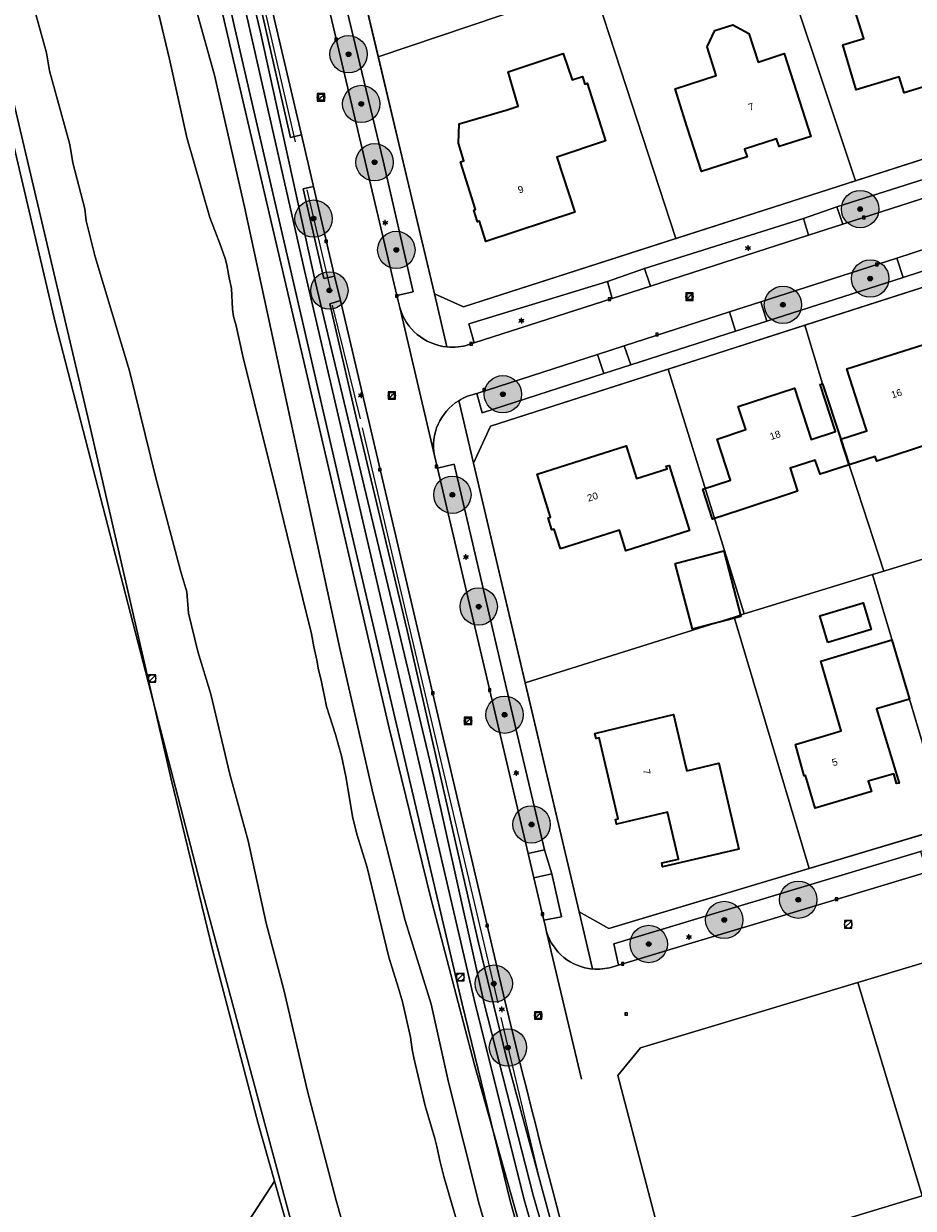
# Model space of a CAD drawing. Header units: metres. Extents: x 163628 to 167676, y 402708 to 405373.
# Tile 108 of 256: x 165198 to 165294, y 403591 to 403718. Entities that reach past the tile are written whole.
import ezdxf
from ezdxf.enums import TextEntityAlignment as Align

# ---------------------------------------------------------------- set-up
doc = ezdxf.new("R2010")
doc.units = ezdxf.units.M
doc.layers.get('0').update_dxf_attribs({"lineweight": 25})
for name, color, linetype, lineweight in [('X-CA190022.004-UO-BGT_Ondergrond$0$GE_006_Watergrens_Grens_GEM', 253, 'Continuous', 9), ('X-CA190022.004-UO-BGT_Ondergrond$0$GE_203_VGOHaag_Lijn_GEM', 253, 'X-CA190022.004-UO-BGT_Ondergrond$0$Heg', 9), ('X-CA190022.004-UO-BGT_Ondergrond$0$GE_244_Taludlijn_Lijn_GEM', 253, 'Continuous', 9), ('X-CA190022.004-UO-BGT_Ondergrond$0$GE_314_WGDRijbaanLokaleweg_Vlak_GEM', 253, 'Continuous', 9), ('X-CA190022.004-UO-BGT_Ondergrond$0$GE_317_WGDVoetpad_Vlak_GEM', 253, 'Continuous', 9), ('X-CA190022.004-UO-BGT_Ondergrond$0$GE_322_WGDInrit_Vlak_GEM', 253, 'Continuous', 9), ('X-CA190022.004-UO-BGT_Ondergrond$0$GE_366_OWGBerm_groenvoorziening_Vlak_GEM', 253, 'Continuous', 9), ('X-CA190022.004-UO-BGT_Ondergrond$0$GE_367_OWGBerm_groenvoorziening_grasenk_GEM', 253, 'Continuous', 9), ('X-CA190022.004-UO-BGT_Ondergrond$0$GE_401_OTDErf_Vlak_GEM', 253, 'Continuous', 9), ('X-CA190022.004-UO-BGT_Ondergrond$0$GE_4502_GBKN_Huisnummer_Lijn_GEM', 7, 'Continuous', 9), ('X-CA190022.004-UO-BGT_Ondergrond$0$GE_471_BTDBouwland_Vlak_GEM', 253, 'Continuous', 9), ('X-CA190022.004-UO-BGT_Ondergrond$0$GE_477_BTDGroenvoorziening_Vlak_GEM', 253, 'Continuous', 9), ('X-CA190022.004-UO-BGT_Ondergrond$0$GE_491_VGOHaag_Inrichtend_Vlak_GEM', 253, 'Continuous', 9), ('X-CA190022.004-UO-BGT_Ondergrond$0$GE_504_WTDWaterloop_sloot_Vlak_GEM', 253, 'Continuous', 9), ('X-CA190022.004-UO-BGT_Ondergrond$0$GE_541_OWTOever_slootkant_Vlak_GEM', 253, 'Continuous', 9), ('X-CA190022.004-UO-BGT_Ondergrond$0$GE_601_PNDgrondvlakpand_Vlak_MV_GEM', 34, 'Continuous', 35), ('X-CA190022.004-UO-BGT_Ondergrond$0$GE_861_PALLichtmast_Punt_GEM', 253, 'Continuous', 9), ('X-CA190022.004-UO-BGT_Ondergrond$0$GE_885_PutInspectieofRioolput_Punt_GEM', 253, 'Continuous', 9), ('X-CA190022.004-UO-BGT_Ondergrond$0$GE_886_PutKolk_Punt_GEM', 253, 'Continuous', 9), ('X-CA190022.004-UO-BGT_Ondergrond$0$N-WE-RI-PUT_INSPECTIE-S', 253, 'Continuous', 9), ('X-CA190022.004-UO-DWM_Beplanting$0$B-WE-GR-BOOM-S AFKOMSTIG UIT BGT', 252, 'Continuous', 0), ('X-CA190022.004-UO-KAD_Percelen$0$B-WE-KG-GRENS_PERCEEL-GV', 150, 'Continuous', 9), ('X-CA190022.004-UO-WHM_Riolering gemeente_NLCS$0$B-WE-RI-PUT-S', 214, 'Continuous', 15)]:
    doc.layers.add(name, color=color, linetype=linetype, lineweight=lineweight)
doc.layers.add('X-CA190022.004-UO-DWM_Beplanting$0$B-WE-GR-BOOM-S AFKOMSTIG UIT BOMENBESTAND GEMEENTE', color=252, linetype='Continuous')
doc.layers.add('X-CA190022.004-UO-DWM_Beplanting$0$N-GV-GR-GRAS-A-200', color=7, linetype='Continuous')
doc.styles.add('X-CA190022.004-UO-BGT_Ondergrond$0$BGT_NAR', font='arial.ttf', dxfattribs={"height": 1})
doc.styles.add('X-CA190022.004-UO-BGT_Ondergrond$0$NLCS-ISO', font='NLCS-ISO.ttf')
doc.linetypes.add('X-CA190022.004-UO-BGT_Ondergrond$0$Heg', pattern='A,5,-1.5,[2,dgnlstyle-meierijstad.shx,S=0.007937,R=45,X=0,Y=0],-1.5', length=8)

# ---------------------------------------------------------------- blocks, each defined once
blk = doc.blocks.new('X-CA190022.004-UO-BGT_Ondergrond$0$SRI-KOLK-SO')
at = {"color": 0, "linetype": 'ByBlock', "lineweight": 18}
blk.add_lwpolyline([(-1.125, -1.125), (1.125, -1.125), (1.125, 1.125), (-1.125, 1.125)], close=True, dxfattribs=at)
at = {"color": 0, "linetype": 'ByBlock', "lineweight": 18, "style": 'X-CA190022.004-UO-BGT_Ondergrond$0$NLCS-ISO'}
blk.add_text('k', height=1.5, dxfattribs=at).set_placement((0, 0), align=Align.MIDDLE_CENTER)
blk = doc.blocks.new('X-CA190022.004-UO-BGT_Ondergrond$0$IMGEOKolk')
at = {"xscale": 5, "yscale": 5, "zscale": 5}
blk.add_blockref('X-CA190022.004-UO-BGT_Ondergrond$0$SRI-KOLK-SO', (0, 0), dxfattribs=at)
blk = doc.blocks.new('X-CA190022.004-UO-BGT_Ondergrond$0$SRI-PUT_INSPECTIEPUT_RIOOLPUT-SO')
at = {"color": 0, "linetype": 'ByBlock', "lineweight": 18}
blk.add_lwpolyline([(-1.12, -1.12), (1.12, -1.12), (1.12, 1.12), (-1.12, 1.12)], close=True, dxfattribs=at)
at = {"color": 0, "linetype": 'ByBlock', "lineweight": 18, "style": 'X-CA190022.004-UO-BGT_Ondergrond$0$NLCS-ISO'}
blk.add_text('r', height=1.5, dxfattribs=at).set_placement((0, 0.28), align=Align.MIDDLE_CENTER)
blk = doc.blocks.new('X-CA190022.004-UO-BGT_Ondergrond$0$IMGEOInspectierioolput')
at = {"layer": 'X-CA190022.004-UO-BGT_Ondergrond$0$N-WE-RI-PUT_INSPECTIE-S', "xscale": 10, "yscale": 10, "zscale": 10}
blk.add_blockref('X-CA190022.004-UO-BGT_Ondergrond$0$SRI-PUT_INSPECTIEPUT_RIOOLPUT-SO', (0, 0), dxfattribs=at)
blk = doc.blocks.new('X-CA190022.004-UO-BGT_Ondergrond$0$N-SIE-WEG_LICHTMAST-SO')
h = blk.add_hatch(color=256)
h.paths.add_polyline_path([(1.2, 0.5, 0.658505), (-1.2, 0.5)])
h.paths.add_polyline_path([(-1.2, -0.5, 0.658505), (1.2, -0.5)])
at = {"flags": 128}
for points in [[(-2.2, 1.3), (-1.1, 0.6)], [(-1.2, 0.5), (1.2, 0.5)], [(0, 1.3), (0, 2.5)], [(1.1, 0.6), (2.2, 1.3)], [(-2.2, -1.3), (-1.1, -0.6)], [(-1.2, -0.5), (1.2, -0.5)], [(0, -1.3), (0, -2.5)], [(2.2, -1.3), (1.1, -0.6)]]:
    blk.add_lwpolyline(points, dxfattribs=at)
at = {"ltscale": 0.5}
blk.add_circle((0, 0), 1.27, dxfattribs=at)
at = {"style": 'X-CA190022.004-UO-BGT_Ondergrond$0$NLCS-ISO'}
blk.add_attdef('TYPE', text='', height=1.8, dxfattribs=at).set_placement((0, 2.5), align=Align.BOTTOM_CENTER)
blk = doc.blocks.new('X-CA190022.004-UO-BGT_Ondergrond$0$IMGEOLichtmastpaal')
at = {"xscale": 5, "yscale": 5, "zscale": 5}
blk.add_blockref('X-CA190022.004-UO-BGT_Ondergrond$0$N-SIE-WEG_LICHTMAST-SO', (0, 6.4), dxfattribs=at)
blk = doc.blocks.new('X-CA190022.004-UO-WHM_Riolering gemeente_NLCS$0$B-SRI-PUT_BETON-SO')
blk.add_line((-1.41, -1.41), (1.41, 1.41))
at = {"lineweight": -3, "flags": 128}
blk.add_lwpolyline([(2, -2), (2, 2), (-2, 2), (-2, -2)], close=True, dxfattribs=at)
at = {"lineweight": -3}
blk.add_circle((0, 0), 2, dxfattribs=at)
blk = doc.blocks.new('X-CA190022.004-UO-DWM_Beplanting$0$SGR-BOOM_01-SO')
at = {"linetype": 'ByBlock', "lineweight": 18}
h = blk.add_hatch(color=0, dxfattribs=at)
h.dxf.hatch_style = 1
edge = h.paths.add_edge_path()
edge.add_arc((0, 0), 0.25, 0, 360)
at = {"color": 0, "linetype": 'ByBlock', "lineweight": 18}
for radius in [2, 0.25]:
    blk.add_circle((0, 0), radius, dxfattribs=at)
blk = doc.blocks.new('X-CA190022.004-UO-DWM_Beplanting$0$IMGEOBoom')
at = {"transparency": 33554457}
h = blk.add_hatch(color=256, dxfattribs=at)
h.dxf.hatch_style = 1
edge = h.paths.add_edge_path()
edge.add_arc((0, 0), 100, 0, 360)
edge = h.paths.add_edge_path(flags=17)
edge.add_arc((0, 0), 12.5, 0, 360)
h = blk.add_hatch()
h.set_pattern_fill('ANGLE', color=256)
h.set_pattern_definition([(0, (0, 0), (0, 6.985), [5.08, -1.905]), (90, (0, 0), (-6.985, 4e-16), [5.08, -1.905])])
edge = h.paths.add_edge_path(flags=17)
edge.add_arc((0, 0), 12.5, 0, 360)
at = {"layer": 'X-CA190022.004-UO-DWM_Beplanting$0$N-GV-GR-GRAS-A-200'}
h = blk.add_hatch(color=256, dxfattribs=at)
h.dxf.hatch_style = 1
edge = h.paths.add_edge_path(flags=17)
edge.add_arc((0, 0), 12.5, 0, 360)
at = {"xscale": 50, "yscale": 50, "zscale": 50}
blk.add_blockref('X-CA190022.004-UO-DWM_Beplanting$0$SGR-BOOM_01-SO', (0, 0), dxfattribs=at)

msp = doc.modelspace()

# ---------------------------------------------------------------- linework, layer by layer
at = {"layer": 'X-CA190022.004-UO-BGT_Ondergrond$0$GE_006_Watergrens_Grens_GEM'}
for p, q in [((165218.663, 403712.63), (165215.335, 403724.555)), ((165211.914, 403722.435), (165213.859, 403714.343)), ((165213.859, 403714.343), (165211.914, 403722.435)), ((165198.784, 403721.856), (165200.694, 403714.995)), ((165200.694, 403714.995), (165200.987, 403713.067)), ((165213.859, 403714.343), (165215.714, 403705.925)), ((165215.714, 403705.925), (165213.859, 403714.343)), ((165200.987, 403713.067), (165203.173, 403705.177)), ((165221.876, 403698.499), (165218.663, 403712.63)), ((165215.714, 403705.925), (165218.158, 403697.373)), ((165218.158, 403697.373), (165215.714, 403705.925)), ((165203.173, 403705.177), (165203.49, 403703.233)), ((165203.49, 403703.233), (165204.798, 403698.291)), ((165204.798, 403698.291), (165204.916, 403697.023)), ((165232.096, 403651.201), (165221.876, 403698.499)), ((165204.916, 403697.023), (165205.874, 403693.157)), ((165218.158, 403697.373), (165219.243, 403694.58)), ((165219.243, 403694.58), (165218.158, 403697.373)), ((165219.243, 403694.58), (165219.801, 403692.983)), ((165219.801, 403692.983), (165219.243, 403694.58)), ((165205.874, 403693.157), (165209.558, 403680.945)), ((165219.801, 403692.983), (165220, 403692.307)), ((165220, 403692.307), (165219.801, 403692.983)), ((165220, 403692.307), (165220.241, 403690.902)), ((165220.241, 403690.902), (165220, 403692.307)), ((165220.241, 403690.902), (165220.49, 403689.773)), ((165220.49, 403689.773), (165220.241, 403690.902)), ((165220.49, 403689.773), (165220.588, 403687.544)), ((165220.588, 403687.544), (165220.49, 403689.773)), ((165220.588, 403687.544), (165220.704, 403686.763)), ((165220.704, 403686.763), (165220.588, 403687.544)), ((165220.704, 403686.763), (165220.985, 403685.778)), ((165220.985, 403685.778), (165220.704, 403686.763)), ((165220.985, 403685.778), (165221.693, 403682.512)), ((165221.693, 403682.512), (165220.985, 403685.778)), ((165221.693, 403682.512), (165224.158, 403672.578)), ((165224.158, 403672.578), (165221.693, 403682.512)), ((165209.558, 403680.945), (165212.372, 403669.478)), ((165224.158, 403672.578), (165224.998, 403669.33)), ((165224.998, 403669.33), (165224.158, 403672.578)), ((165212.372, 403669.478), (165215.062, 403659.424)), ((165224.998, 403669.33), (165227.188, 403660.292)), ((165227.188, 403660.292), (165224.998, 403669.33)), ((165227.188, 403660.292), (165229.062, 403652.769)), ((165229.062, 403652.769), (165227.188, 403660.292)), ((165215.062, 403659.424), (165215.704, 403657.261)), ((165215.704, 403657.261), (165215.873, 403654.987)), ((165215.873, 403654.987), (165216.869, 403650.882)), ((165229.062, 403652.769), (165229.298, 403651.376)), ((165229.298, 403651.376), (165229.062, 403652.769)), ((165229.298, 403651.376), (165229.646, 403649.94)), ((165229.646, 403649.94), (165229.298, 403651.376)), ((165216.869, 403650.882), (165218.289, 403646.318)), ((165235.674, 403635.607), (165232.096, 403651.201)), ((165229.646, 403649.94), (165229.82, 403648.919)), ((165229.82, 403648.919), (165229.646, 403649.94)), ((165229.82, 403648.919), (165230.099, 403647.814)), ((165230.099, 403647.814), (165229.82, 403648.919)), ((165230.099, 403647.814), (165230.667, 403644.979)), ((165230.667, 403644.979), (165230.099, 403647.814)), ((165218.289, 403646.318), (165220.306, 403637.732)), ((165230.667, 403644.979), (165231.636, 403641.996)), ((165231.636, 403641.996), (165230.667, 403644.979)), ((165231.636, 403641.996), (165232.284, 403639.694)), ((165232.284, 403639.694), (165231.636, 403641.996)), ((165232.284, 403639.694), (165232.737, 403637.507)), ((165232.737, 403637.507), (165232.284, 403639.694)), ((165220.306, 403637.732), (165222.285, 403630.596)), ((165232.737, 403637.507), (165233.499, 403633.043)), ((165233.499, 403633.043), (165232.737, 403637.507)), ((165239.084, 403622.059), (165235.674, 403635.607)), ((165233.499, 403633.043), (165233.95, 403631.227)), ((165233.95, 403631.227), (165233.499, 403633.043)), ((165233.95, 403631.227), (165235.033, 403627.767)), ((165235.033, 403627.767), (165233.95, 403631.227)), ((165222.285, 403630.596), (165224.22, 403621.774)), ((165235.033, 403627.767), (165237.328, 403618.155)), ((165237.328, 403618.155), (165235.033, 403627.767)), ((165224.22, 403621.774), (165226.082, 403614.63)), ((165241.891, 403613.105), (165239.084, 403622.059)), ((165237.328, 403618.155), (165238.355, 403614.928)), ((165238.355, 403614.928), (165237.328, 403618.155)), ((165226.082, 403614.63), (165228.614, 403603.779)), ((165238.355, 403614.928), (165238.804, 403613.361)), ((165238.804, 403613.361), (165238.355, 403614.928)), ((165238.804, 403613.361), (165239.655, 403609.584)), ((165239.655, 403609.584), (165238.804, 403613.361)), ((165243.746, 403604.745), (165241.891, 403613.105)), ((165239.655, 403609.584), (165239.851, 403608.252)), ((165239.851, 403608.252), (165239.655, 403609.584)), ((165239.851, 403608.252), (165240.015, 403607.38)), ((165240.015, 403607.38), (165239.851, 403608.252)), ((165240.015, 403607.38), (165241.236, 403602.224)), ((165241.236, 403602.224), (165240.015, 403607.38)), ((165247.013, 403591.68), (165243.746, 403604.745)), ((165228.614, 403603.779), (165231.71, 403592.092))]:
    msp.add_line(p, q, dxfattribs=at)
at = {"layer": 'X-CA190022.004-UO-BGT_Ondergrond$0$GE_203_VGOHaag_Lijn_GEM'}
for p, q in [((165227.359, 403705.492), (165221.752, 403729.759)), ((165240.728, 403695.474), (165236.109, 403714.964)), ((165231.041, 403689.888), (165228.602, 403700.324)), ((165234.3, 403675.798), (165231.297, 403687.992)), ((165249.039, 403613.249), (165234.524, 403674.841)), ((165253.621, 403593.819), (165249.375, 403611.694))]:
    msp.add_line(p, q, dxfattribs=at)
at = {"layer": 'X-CA190022.004-UO-BGT_Ondergrond$0$GE_244_Taludlijn_Lijn_GEM'}
for p, q in [((165223.571, 403717.346), (165219.13, 403735.879)), ((165229.459, 403690.541), (165223.571, 403717.346)), ((165242.109, 403637.519), (165229.459, 403690.541)), ((165247.561, 403613.2), (165242.109, 403637.519)), ((165252.811, 403592.671), (165247.561, 403613.2))]:
    msp.add_line(p, q, dxfattribs=at)
at = {"layer": 'X-CA190022.004-UO-BGT_Ondergrond$0$GE_314_WGDRijbaanLokaleweg_Vlak_GEM', "flags": 128}
for points in [[(165249.78, 403613.5), (165232.154, 403688.478), (165231.537, 403691.102), (165229.278, 403700.708), (165227.986, 403706.207), (165222.403, 403729.956), (165221.837, 403732.364), (165221.043, 403735.738), (165220.944, 403736.16), (165226.746, 403737.531), (165238.209, 403689.016), (165238.51, 403687.74), (165242.22, 403671.88), (165242.541, 403670.519), (165252.257, 403629.266), (165252.878, 403626.63), (165253.942, 403622.111), (165254.07, 403621.569), (165254.234, 403620.874), (165257.97, 403605.065)], [(165245.91, 403683.754), (165246.475, 403683.936), (165261.276, 403688.704), (165265.364, 403690.021), (165282.29, 403695.473), (165285.979, 403696.661), (165302.605, 403702.017), (165307.263, 403703.517), (165332.596, 403711.678), (165334.735, 403712.367)], [(165306.312, 403697.718), (165295.255, 403694.157), (165291.739, 403693.025), (165277.166, 403688.331), (165273.841, 403687.261), (165262.532, 403683.618), (165259.68, 403682.7), (165246.748, 403678.535), (165246.357, 403678.409), (165245.776, 403678.222)], [(165242.22, 403671.88), (165238.51, 403687.74)], [(165261.22, 403617.08), (165261.95, 403617.3), (165269.125, 403619.461), (165272.209, 403620.39), (165278.164, 403622.183), (165281.457, 403623.175), (165294.977, 403627.247), (165298.565, 403628.328), (165310.3, 403631.862), (165313.862, 403632.935), (165325.588, 403636.467), (165328.552, 403637.36), (165329.13, 403637.534), (165332.545, 403638.562), (165336.244, 403639.676), (165353.621, 403644.91), (165354.323, 403645.121)], [(165257.97, 403605.065), (165254.234, 403620.874)]]:
    msp.add_lwpolyline(points, dxfattribs=at)
at = {"layer": 'X-CA190022.004-UO-BGT_Ondergrond$0$GE_314_WGDRijbaanLokaleweg_Vlak_GEM'}
for centre, radius, start, end in [((165244.14, 403689.328), 5.85, 195.75547, 264.37084), ((165244.138, 403689.321), 5.842, 264.37754, 287.65319), ((165247.852, 403672.824), 5.783, 111.03691, 121.56178), ((165247.807, 403672.915), 5.682, 121.65594, 190.49696), ((165259.651, 403622.52), 5.662, 196.90398, 265.12539), ((165259.654, 403622.493), 5.635, 265.06774, 286.13202)]:
    msp.add_arc(centre, radius, start, end, dxfattribs=at)
at = {"layer": 'X-CA190022.004-UO-BGT_Ondergrond$0$GE_314_WGDRijbaanLokaleweg_Vlak_GEM', "extrusion": (0, 0, -1)}
msp.add_arc((-166171.184, 403833.284), 947.254, 342.780905, 346.58383, dxfattribs=at)
at = {"layer": 'X-CA190022.004-UO-BGT_Ondergrond$0$GE_317_WGDVoetpad_Vlak_GEM', "flags": 128}
for points in [[(165311.174, 403427.345), (165304.212, 403442.401), (165292.824, 403468.783), (165286.096, 403483.959), (165280.206, 403499.019), (165274.194, 403515.113), (165261.412, 403554.46), (165255.278, 403574.634), (165250.353, 403591.907), (165245.143, 403613.291), (165232.159, 403668.603), (165220.784, 403717.926), (165218.547, 403728.012), (165217.014, 403734.022), (165214.436, 403739.313), (165211.843, 403745.767), (165211.379, 403751.196), (165210.984, 403757.96)], [(165212.536, 403757.738), (165212.619, 403751.305), (165213.233, 403746.209), (165215.724, 403740.053), (165218.291, 403734.655), (165219.91, 403728.396), (165222.277, 403718.296), (165228.303, 403691.699), (165246.496, 403613.617), (165251.805, 403592.309), (165256.679, 403575.225), (165262.636, 403554.995), (165275.541, 403515.602), (165287.36, 403484.462), (165305.328, 403442.999), (165312.365, 403428.031)], [(165229.32, 403746.75), (165229.399, 403746.789), (165229.416, 403746.798), (165230.174, 403745.282), (165231.613, 403742.426), (165230.28, 403739.56), (165236.109, 403714.964)], [(165238.51, 403687.74), (165238.209, 403689.016), (165239.936, 403689.414), (165236.748, 403703.425), (165231.061, 403727.09), (165227.92, 403739.943), (165226.289, 403739.467), (165226.259, 403739.592), (165226.086, 403740.312)], [(165243.566, 403683.507), (165242.22, 403689.18), (165245.34, 403687.81), (165331.74, 403715.59), (165333.72, 403719.38), (165335.691, 403712.833)], [(165236.109, 403714.964), (165240.728, 403695.474), (165242.22, 403689.18), (165243.566, 403683.507)], [(165337.114, 403707.321), (165339.01, 403701.1), (165335.5, 403703.05), (165248.22, 403675.01), (165246.4, 403671.07), (165244.825, 403677.752)], [(165245.776, 403678.222), (165246.357, 403678.409), (165246.748, 403678.535), (165247.35, 403676.46), (165260.369, 403680.648), (165263.257, 403681.576), (165274.463, 403685.179), (165277.823, 403686.26), (165292.418, 403690.955), (165296.022, 403692.114), (165307.013, 403695.648), (165314.595, 403698.087), (165334.69, 403704.55), (165333.959, 403706.622), (165334.76, 403706.88), (165335.617, 403707.156)], [(165302.1, 403703.843), (165285.332, 403698.517), (165281.74, 403697.269), (165264.713, 403691.896), (165260.754, 403690.532), (165245.926, 403685.966), (165246.475, 403683.936), (165245.91, 403683.754)], [(165244.825, 403677.752), (165246.4, 403671.07)], [(165254.234, 403620.874), (165254.07, 403621.569), (165253.942, 403622.111), (165255.83, 403622.467), (165254.796, 403627.089), (165254.024, 403629.641), (165250.948, 403642.64), (165244.351, 403670.936), (165242.541, 403670.519), (165242.22, 403671.88)], [(165246.4, 403671.07), (165257.73, 403622.99), (165259.17, 403616.879)], [(165259.17, 403616.879), (165257.73, 403622.99), (165260.9, 403621.2), (165327.708, 403641.232), (165343.489, 403645.964), (165352.48, 403648.66)], [(165331.845, 403640.768), (165328.463, 403639.75), (165324.887, 403638.675), (165313.194, 403635.156), (165309.631, 403634.084), (165297.86, 403630.542), (165294.275, 403629.463), (165280.737, 403625.389), (165277.484, 403624.41), (165271.615, 403622.644), (165268.533, 403621.717), (165261.43, 403619.58), (165261.95, 403617.3), (165261.22, 403617.08)]]:
    msp.add_lwpolyline(points, dxfattribs=at)
at = {"layer": 'X-CA190022.004-UO-BGT_Ondergrond$0$GE_317_WGDVoetpad_Vlak_GEM', "extrusion": (0, 0, -1)}
for centre, radius, start, end in [((-165244.14, 403689.328), 5.85, 275.62916, 344.24453), ((-165244.138, 403689.321), 5.842, 252.34681, 275.62246), ((-165247.852, 403672.824), 5.783, 58.43822, 68.96309), ((-165247.807, 403672.915), 5.682, 349.50304, 58.34406), ((-165259.651, 403622.52), 5.662, 274.87461, 343.09602), ((-165259.654, 403622.493), 5.635, 253.86798, 274.93226)]:
    msp.add_arc(centre, radius, start, end, dxfattribs=at)
at = {"layer": 'X-CA190022.004-UO-BGT_Ondergrond$0$GE_322_WGDInrit_Vlak_GEM', "flags": 128}
for points in [[(165285.332, 403698.517), (165285.979, 403696.661), (165282.29, 403695.473), (165281.74, 403697.269), (165285.332, 403698.517)], [(165295.255, 403694.157), (165296.022, 403692.114), (165292.418, 403690.955), (165291.739, 403693.025), (165295.255, 403694.157)], [(165264.713, 403691.896), (165265.364, 403690.021), (165261.276, 403688.704), (165260.754, 403690.532), (165264.713, 403691.896)], [(165277.166, 403688.331), (165277.823, 403686.26), (165274.463, 403685.179), (165273.841, 403687.261), (165277.166, 403688.331)], [(165262.532, 403683.618), (165263.257, 403681.576), (165260.369, 403680.648), (165259.68, 403682.7), (165262.532, 403683.618)], [(165254.024, 403629.641), (165254.796, 403627.089), (165252.878, 403626.63), (165252.257, 403629.266), (165254.024, 403629.641)]]:
    msp.add_lwpolyline(points, dxfattribs=at)
at = {"layer": 'X-CA190022.004-UO-BGT_Ondergrond$0$GE_366_OWGBerm_groenvoorziening_Vlak_GEM', "flags": 128}
for points in [[(165313.445, 403428.731), (165306.365, 403443.643), (165288.412, 403484.851), (165276.612, 403516.23), (165271.098, 403532.355), (165263.684, 403555.575), (165257.762, 403575.368), (165252.811, 403592.671), (165247.561, 403613.2), (165242.109, 403637.519), (165229.459, 403690.541), (165223.571, 403717.346), (165219.13, 403735.879), (165217.565, 403741.275), (165213.861, 403752.129), (165212.536, 403757.738)], [(165221.379, 403729.715), (165226.82, 403705.933), (165227.986, 403706.207), (165229.278, 403700.708), (165228.17, 403700.447), (165230.394, 403690.834), (165231.537, 403691.102), (165232.154, 403688.478), (165231.021, 403688.126), (165233.806, 403676.09), (165239.309, 403653.133), (165246.953, 403619.678), (165249.895, 403607.522), (165257.935, 403577.926)]]:
    msp.add_lwpolyline(points, dxfattribs=at)
at = {"layer": 'X-CA190022.004-UO-BGT_Ondergrond$0$GE_367_OWGBerm_groenvoorziening_grasenk_GEM', "flags": 128}
for points in [[(165210.984, 403757.96), (165211.379, 403751.196), (165211.843, 403745.767), (165214.436, 403739.313), (165217.014, 403734.022), (165218.547, 403728.012), (165220.784, 403717.926), (165232.159, 403668.603), (165245.143, 403613.291), (165250.353, 403591.907), (165255.278, 403574.634), (165261.412, 403554.46), (165274.194, 403515.113), (165280.206, 403499.019), (165286.096, 403483.959), (165292.824, 403468.783), (165304.212, 403442.401), (165311.174, 403427.345)], [(165251.19, 403577.376), (165247.013, 403591.68), (165243.746, 403604.745), (165241.891, 403613.105), (165239.084, 403622.059), (165235.674, 403635.607), (165232.096, 403651.201), (165221.876, 403698.499), (165218.663, 403712.63), (165215.335, 403724.555), (165212.387, 403729.744), (165211.132, 403737.546), (165209, 403745.23), (165207.611, 403752.193), (165207.51, 403756.85), (165208.86, 403757.32), (165208.71, 403757.71)], [(165212.536, 403757.738), (165213.861, 403752.129), (165217.565, 403741.275), (165219.13, 403735.879), (165223.571, 403717.346), (165229.459, 403690.541), (165242.109, 403637.519), (165247.561, 403613.2), (165252.811, 403592.671), (165257.762, 403575.368), (165263.684, 403555.575), (165271.098, 403532.355), (165276.612, 403516.23), (165288.412, 403484.851), (165306.365, 403443.643), (165313.445, 403428.731)], [(165312.365, 403428.031), (165305.328, 403442.999), (165287.36, 403484.462), (165275.541, 403515.602), (165262.636, 403554.995), (165256.679, 403575.225), (165251.805, 403592.309), (165246.496, 403613.617), (165228.303, 403691.699), (165222.277, 403718.296), (165219.91, 403728.396), (165218.291, 403734.655), (165215.724, 403740.053), (165213.233, 403746.209), (165212.619, 403751.305), (165212.536, 403757.738)], [(165226.289, 403739.467), (165227.92, 403739.943), (165231.061, 403727.09), (165236.748, 403703.425), (165239.936, 403689.414), (165238.209, 403689.016), (165226.746, 403737.531), (165226.492, 403738.607), (165226.289, 403739.467)], [(165302.605, 403702.017), (165285.979, 403696.661), (165285.332, 403698.517), (165302.1, 403703.843), (165302.605, 403702.017)], [(165282.29, 403695.473), (165265.364, 403690.021), (165264.713, 403691.896), (165281.74, 403697.269), (165282.29, 403695.473)], [(165292.418, 403690.955), (165277.823, 403686.26), (165277.166, 403688.331), (165291.739, 403693.025), (165292.418, 403690.955)], [(165261.276, 403688.704), (165246.475, 403683.936), (165245.926, 403685.966), (165260.754, 403690.532), (165261.276, 403688.704)], [(165274.463, 403685.179), (165263.257, 403681.576), (165262.532, 403683.618), (165273.841, 403687.261), (165274.463, 403685.179)], [(165260.369, 403680.648), (165247.35, 403676.46), (165246.748, 403678.535), (165259.68, 403682.7), (165260.369, 403680.648)], [(165242.541, 403670.519), (165244.351, 403670.936), (165250.948, 403642.64), (165254.024, 403629.641), (165252.257, 403629.266), (165242.541, 403670.519)], [(165294.977, 403627.247), (165281.457, 403623.175), (165278.164, 403622.183), (165272.209, 403620.39), (165269.125, 403619.461), (165261.95, 403617.3), (165261.43, 403619.58), (165268.533, 403621.717), (165271.615, 403622.644), (165277.484, 403624.41), (165280.737, 403625.389), (165294.275, 403629.463), (165294.977, 403627.247)], [(165254.796, 403627.089), (165255.83, 403622.467), (165253.942, 403622.111), (165252.878, 403626.63), (165254.796, 403627.089)]]:
    msp.add_lwpolyline(points, dxfattribs=at)
at = {"layer": 'X-CA190022.004-UO-BGT_Ondergrond$0$GE_401_OTDErf_Vlak_GEM', "flags": 128}
for points in [[(165321.488, 403760.148), (165333.72, 403719.38), (165331.74, 403715.59), (165245.34, 403687.81), (165242.22, 403689.18), (165240.728, 403695.474), (165236.109, 403714.964), (165230.28, 403739.56), (165231.613, 403742.426), (165232.28, 403743.86), (165311.26, 403783.38), (165315, 403781.77), (165317.41, 403773.738), (165321.488, 403760.148)], [(165299.699, 403728.457), (165301.38, 403722.83), (165304.57, 403712.15), (165304.32, 403712.08), (165302.56, 403717.96), (165296.53, 403716.18), (165297.69, 403712.29), (165292.52, 403710.74), (165292, 403712.44), (165287.4, 403711.06), (165285.96, 403715.85), (165288.201, 403716.541), (165286.942, 403720.594), (165291.877, 403722.086), (165290.343, 403727.048), (165285.361, 403725.505), (165284.792, 403727.419), (165292.499, 403729.779), (165293.468, 403726.617), (165299.699, 403728.457)], [(165280.99, 403710.82), (165282.53, 403706.06), (165279.13, 403704.96), (165278.87, 403705.79), (165275.44, 403704.68), (165275.7, 403703.86), (165270.82, 403702.29), (165269.3, 403707.06), (165267.999, 403711.144), (165272.41, 403712.571), (165271.446, 403715.667), (165272.255, 403717.415), (165274.176, 403718.004), (165275.906, 403717.087), (165276.88, 403714.018), (165279.664, 403714.919), (165280.99, 403710.82)], [(165245.368, 403703.445), (165244.797, 403705.318), (165244.856, 403707.389), (165250.02, 403708.91), (165251.196, 403709.3), (165250.116, 403712.956), (165255.994, 403714.951), (165256.962, 403712.105), (165258.082, 403712.477), (165258.323, 403711.661), (165258.59, 403711.75), (165260.56, 403705.58), (165255.32, 403703.84), (165257.27, 403697.95), (165247.74, 403694.8), (165247.06, 403696.96), (165246.85, 403696.89), (165246.44, 403698.17), (165246.64, 403698.23), (165245.01, 403703.34), (165245.368, 403703.445)], [(165352.48, 403648.66), (165343.489, 403645.964), (165327.708, 403641.232), (165260.9, 403621.2), (165257.73, 403622.99), (165246.4, 403671.07), (165248.22, 403675.01), (165335.5, 403703.05), (165339.01, 403701.1)], [(165282.996, 403671.395), (165280.313, 403670.517), (165281.12, 403668.05), (165274.97, 403666.038), (165272.016, 403665.071), (165270.957, 403668.267), (165273.925, 403669.241), (165272.49, 403673.64), (165275.57, 403674.65), (165274.76, 403677.11), (165280.78, 403679.08), (165282.58, 403673.59), (165285.18, 403674.45), (165283.53, 403679.48), (165283.79, 403679.57), (165285.741, 403673.625), (165288.516, 403674.538), (165287.92, 403676.39), (165286.39, 403681.15), (165295.2, 403683.96)], [(165255.72, 403661.89), (165255.06, 403664), (165254.8, 403663.92), (165254.4, 403665.21), (165254.65, 403665.29), (165253.21, 403669.89), (165262.76, 403672.93), (165263.87, 403669.4), (165267.15, 403670.44), (165267.05, 403670.73), (165267.36, 403670.82), (165269.55, 403663.85), (165262.74, 403661.68), (165262.05, 403663.88), (165255.72, 403661.89)], [(165297.561, 403673.872), (165289.591, 403671.273), (165289.432, 403671.775), (165286.644, 403670.873), (165283.545, 403669.87), (165282.996, 403671.395)], [(165268.004, 403660.32), (165273.207, 403661.666), (165275.05, 403654.622), (165269.847, 403653.275), (165268.004, 403660.32)], [(165284.351, 403651.847), (165283.496, 403654.695), (165288.15, 403656.091), (165289.004, 403653.243), (165284.351, 403651.847)], [(165291.224, 403652.14), (165291.69, 403650.57), (165293.11, 403645.78), (165289.58, 403644.74), (165292.01, 403636.79), (165291.72, 403636.73), (165291.42, 403637.8), (165288.69, 403636.99), (165289.02, 403635.9), (165283.01, 403634.11), (165281.97, 403637.62), (165281.81, 403637.56), (165281.53, 403638.59), (165280.892, 403640.939), (165285.8, 403642.395), (165283.591, 403649.837), (165291.224, 403652.14)], [(165269.154, 403638.484), (165269.243, 403638.107), (165272.677, 403638.918), (165274.839, 403629.729), (165266.66, 403627.815), (165266.562, 403628.234), (165268.373, 403628.658), (165267.202, 403633.663), (165267.19, 403633.66), (165261.72, 403632.38), (165261.6, 403632.9), (165261.91, 403632.98), (165259.86, 403641.65), (165259.54, 403641.58), (165259.41, 403642.091), (165264.27, 403643.27), (165267.819, 403644.131), (165269.154, 403638.484)]]:
    msp.add_lwpolyline(points, dxfattribs=at)
at = {"layer": 'X-CA190022.004-UO-BGT_Ondergrond$0$GE_471_BTDBouwland_Vlak_GEM', "flags": 128}
msp.add_lwpolyline([(165193.408, 403721.084), (165201.638, 403686.012), (165217.465, 403624.857), (165229.114, 403581.428), (165245.954, 403525.843), (165266.719, 403473.045), (165289.288, 403414.84), (165290.478, 403413.66), (165289.178, 403412.601), (165282.471, 403405.448), (165257.856, 403378.795), (165251.823, 403372.059), (165200.784, 403316.313), (165170.448, 403282.887)], dxfattribs=at)
at = {"layer": 'X-CA190022.004-UO-BGT_Ondergrond$0$GE_477_BTDGroenvoorziening_Vlak_GEM', "flags": 128}
for points in [[(165222.403, 403729.956), (165227.986, 403706.207), (165226.82, 403705.933), (165221.379, 403729.715), (165222.403, 403729.956)], [(165229.278, 403700.708), (165231.537, 403691.102), (165230.394, 403690.834), (165228.17, 403700.447), (165229.278, 403700.708)], [(165306.931, 403446.676), (165305.969, 403446.164), (165294.419, 403473.113), (165281.952, 403503.986), (165277.873, 403514.599), (165271.654, 403533.416), (165264.055, 403556.739), (165257.935, 403577.926), (165249.895, 403607.522), (165246.953, 403619.678), (165239.309, 403653.133), (165233.806, 403676.09), (165231.021, 403688.126), (165232.154, 403688.478)], [(165232.154, 403688.478), (165249.78, 403613.5)]]:
    msp.add_lwpolyline(points, dxfattribs=at)
at = {"layer": 'X-CA190022.004-UO-BGT_Ondergrond$0$GE_477_BTDGroenvoorziening_Vlak_GEM'}
msp.add_arc((166171.184, 403833.284), 947.254, 193.41617, 197.219095, dxfattribs=at)
at = {"layer": 'X-CA190022.004-UO-BGT_Ondergrond$0$GE_491_VGOHaag_Inrichtend_Vlak_GEM', "flags": 128}
for points in [[(165222.403, 403729.956), (165227.986, 403706.207), (165226.82, 403705.933), (165221.379, 403729.715), (165222.403, 403729.956)], [(165229.278, 403700.708), (165231.537, 403691.102), (165230.394, 403690.834), (165228.17, 403700.447), (165229.278, 403700.708)], [(165306.931, 403446.676), (165305.969, 403446.164), (165294.419, 403473.113), (165281.952, 403503.986), (165277.873, 403514.599), (165271.654, 403533.416), (165264.055, 403556.739), (165257.935, 403577.926), (165249.895, 403607.522), (165246.953, 403619.678), (165239.309, 403653.133), (165233.806, 403676.09), (165231.021, 403688.126), (165232.154, 403688.478)], [(165232.154, 403688.478), (165249.78, 403613.5)]]:
    msp.add_lwpolyline(points, dxfattribs=at)
at = {"layer": 'X-CA190022.004-UO-BGT_Ondergrond$0$GE_491_VGOHaag_Inrichtend_Vlak_GEM'}
msp.add_arc((166171.184, 403833.284), 947.254, 193.41617, 197.219095, dxfattribs=at)
at = {"layer": 'X-CA190022.004-UO-BGT_Ondergrond$0$GE_504_WTDWaterloop_sloot_Vlak_GEM', "flags": 128}
for points in [[(165211.914, 403722.435), (165213.859, 403714.343), (165215.714, 403705.925), (165218.158, 403697.373), (165219.243, 403694.58), (165219.801, 403692.983), (165220, 403692.307), (165220.241, 403690.902), (165220.49, 403689.773), (165220.588, 403687.544), (165220.704, 403686.763), (165220.985, 403685.778), (165221.693, 403682.512), (165224.158, 403672.578), (165224.998, 403669.33), (165227.188, 403660.292), (165229.062, 403652.769), (165229.298, 403651.376), (165229.646, 403649.94), (165229.82, 403648.919), (165230.099, 403647.814), (165230.667, 403644.979), (165231.636, 403641.996), (165232.284, 403639.694), (165232.737, 403637.507), (165233.499, 403633.043), (165233.95, 403631.227), (165235.033, 403627.767), (165237.328, 403618.155), (165238.355, 403614.928), (165238.804, 403613.361), (165239.655, 403609.584), (165239.851, 403608.252), (165240.015, 403607.38), (165241.236, 403602.224), (165242.274, 403598.718), (165242.486, 403597.881), (165242.794, 403596.385), (165243.236, 403594.656), (165246.059, 403584.982)], [(165234.769, 403581.247), (165231.71, 403592.092), (165228.614, 403603.779), (165226.082, 403614.63), (165224.22, 403621.774), (165222.285, 403630.596), (165220.306, 403637.732), (165218.289, 403646.318), (165216.869, 403650.882), (165215.873, 403654.987), (165215.704, 403657.261), (165215.062, 403659.424), (165212.372, 403669.478), (165209.558, 403680.945), (165205.874, 403693.157), (165204.916, 403697.023), (165204.798, 403698.291), (165203.49, 403703.233), (165203.173, 403705.177), (165200.987, 403713.067), (165200.694, 403714.995), (165198.784, 403721.856)]]:
    msp.add_lwpolyline(points, dxfattribs=at)
at = {"layer": 'X-CA190022.004-UO-BGT_Ondergrond$0$GE_541_OWTOever_slootkant_Vlak_GEM', "flags": 128}
for points in [[(165207.521, 403761.17), (165207.4, 403761.58), (165206.044, 403761.104), (165206.14, 403760.82), (165206.213, 403760.659), (165207.345, 403757.335), (165207.391, 403757.2), (165207.441, 403757.051), (165207.51, 403756.85), (165207.611, 403752.193), (165209, 403745.23), (165211.132, 403737.546), (165212.387, 403729.744), (165215.335, 403724.555), (165218.663, 403712.63), (165221.876, 403698.499), (165232.096, 403651.201)], [(165246.059, 403584.982), (165243.236, 403594.656), (165242.794, 403596.385), (165242.486, 403597.881), (165242.274, 403598.718), (165241.236, 403602.224), (165240.015, 403607.38), (165239.851, 403608.252), (165239.655, 403609.584), (165238.804, 403613.361), (165238.355, 403614.928), (165237.328, 403618.155), (165235.033, 403627.767), (165233.95, 403631.227), (165233.499, 403633.043), (165232.737, 403637.507), (165232.284, 403639.694), (165231.636, 403641.996), (165230.667, 403644.979), (165230.099, 403647.814), (165229.82, 403648.919), (165229.646, 403649.94), (165229.298, 403651.376), (165229.062, 403652.769), (165227.188, 403660.292), (165224.998, 403669.33), (165224.158, 403672.578), (165221.693, 403682.512), (165220.985, 403685.778), (165220.704, 403686.763), (165220.588, 403687.544), (165220.49, 403689.773), (165220.241, 403690.902), (165220, 403692.307), (165219.801, 403692.983), (165219.243, 403694.58), (165218.158, 403697.373), (165215.714, 403705.925), (165213.859, 403714.343), (165211.914, 403722.435)], [(165289.288, 403414.84), (165266.719, 403473.045), (165245.954, 403525.843), (165229.114, 403581.428), (165217.465, 403624.857), (165201.638, 403686.012), (165193.408, 403721.084)], [(165198.784, 403721.856), (165200.694, 403714.995), (165200.987, 403713.067), (165203.173, 403705.177), (165203.49, 403703.233), (165204.798, 403698.291), (165204.916, 403697.023), (165205.874, 403693.157), (165209.558, 403680.945), (165212.372, 403669.478), (165215.062, 403659.424), (165215.704, 403657.261), (165215.873, 403654.987), (165216.869, 403650.882), (165218.289, 403646.318), (165220.306, 403637.732), (165222.285, 403630.596), (165224.22, 403621.774), (165226.082, 403614.63), (165228.614, 403603.779), (165231.71, 403592.092), (165234.769, 403581.247)], [(165232.096, 403651.201), (165235.674, 403635.607), (165239.084, 403622.059), (165241.891, 403613.105), (165243.746, 403604.745), (165247.013, 403591.68), (165251.19, 403577.376), (165254.365, 403567.553), (165257.765, 403556.379), (165262.17, 403544.264), (165265.398, 403536.52), (165270.477, 403521.023), (165274.611, 403509.412), (165279.41, 403496.436), (165286.178, 403479.852), (165293.564, 403462.13), (165300.667, 403445.52), (165314.513, 403417.364)]]:
    msp.add_lwpolyline(points, dxfattribs=at)
at = {"layer": 'X-CA190022.004-UO-BGT_Ondergrond$0$GE_601_PNDgrondvlakpand_Vlak_MV_GEM', "flags": 128}
for points in [[(165301.38, 403722.83), (165304.57, 403712.15), (165304.32, 403712.08), (165302.56, 403717.96), (165296.53, 403716.18), (165297.69, 403712.29), (165292.52, 403710.74), (165292, 403712.44), (165287.4, 403711.06), (165285.96, 403715.85), (165288.201, 403716.541), (165286.942, 403720.594), (165291.877, 403722.086), (165290.343, 403727.048), (165285.361, 403725.505), (165284.792, 403727.419), (165292.499, 403729.779), (165293.468, 403726.617), (165299.699, 403728.457), (165301.38, 403722.83)], [(165280.99, 403710.82), (165282.53, 403706.06), (165279.13, 403704.96), (165278.87, 403705.79), (165275.44, 403704.68), (165275.7, 403703.86), (165270.82, 403702.29), (165269.3, 403707.06), (165267.999, 403711.144), (165272.41, 403712.571), (165271.446, 403715.667), (165272.255, 403717.415), (165274.176, 403718.004), (165275.906, 403717.087), (165276.88, 403714.018), (165279.664, 403714.919), (165280.99, 403710.82)], [(165258.323, 403711.661), (165258.59, 403711.75), (165260.56, 403705.58), (165255.32, 403703.84), (165257.27, 403697.95), (165247.74, 403694.8), (165247.06, 403696.96), (165246.85, 403696.89), (165246.44, 403698.17), (165246.64, 403698.23), (165245.01, 403703.34), (165245.368, 403703.445), (165244.797, 403705.318), (165244.856, 403707.389), (165250.02, 403708.91), (165251.196, 403709.3), (165250.116, 403712.956), (165255.994, 403714.951), (165256.962, 403712.105), (165258.082, 403712.477), (165258.323, 403711.661)], [(165299.26, 403681.15), (165300.8, 403676.4), (165301.239, 403675.045), (165297.561, 403673.872), (165289.591, 403671.273), (165289.432, 403671.775), (165286.644, 403670.873), (165285.741, 403673.625), (165288.516, 403674.538), (165287.92, 403676.39), (165286.39, 403681.15), (165295.2, 403683.96), (165295.705, 403682.4), (165296.429, 403680.164), (165299.022, 403681.003), (165299, 403681.07), (165299.26, 403681.15)], [(165285.741, 403673.625), (165286.644, 403670.873), (165283.545, 403669.87), (165282.996, 403671.395), (165280.313, 403670.517), (165281.12, 403668.05), (165274.97, 403666.038), (165272.016, 403665.071), (165270.957, 403668.267), (165273.925, 403669.241), (165272.49, 403673.64), (165275.57, 403674.65), (165274.76, 403677.11), (165280.78, 403679.08), (165282.58, 403673.59), (165285.18, 403674.45), (165283.53, 403679.48), (165283.79, 403679.57), (165285.741, 403673.625)], [(165255.72, 403661.89), (165255.06, 403664), (165254.8, 403663.92), (165254.4, 403665.21), (165254.65, 403665.29), (165253.21, 403669.89), (165262.76, 403672.93), (165263.87, 403669.4), (165267.15, 403670.44), (165267.05, 403670.73), (165267.36, 403670.82), (165269.55, 403663.85), (165262.74, 403661.68), (165262.05, 403663.88), (165255.72, 403661.89)], [(165268.004, 403660.32), (165273.207, 403661.666), (165275.05, 403654.622), (165269.847, 403653.275), (165268.004, 403660.32)], [(165284.351, 403651.847), (165283.496, 403654.695), (165288.15, 403656.091), (165289.004, 403653.243), (165284.351, 403651.847)], [(165291.69, 403650.57), (165293.11, 403645.78), (165289.58, 403644.74), (165292.01, 403636.79), (165291.72, 403636.73), (165291.42, 403637.8), (165288.69, 403636.99), (165289.02, 403635.9), (165283.01, 403634.11), (165281.97, 403637.62), (165281.81, 403637.56), (165281.53, 403638.59), (165280.892, 403640.939), (165285.8, 403642.395), (165283.591, 403649.837), (165291.224, 403652.14), (165291.69, 403650.57)], [(165269.154, 403638.484), (165269.243, 403638.107), (165272.677, 403638.918), (165274.839, 403629.729), (165266.66, 403627.815), (165266.562, 403628.234), (165268.373, 403628.658), (165267.202, 403633.663), (165267.19, 403633.66), (165261.72, 403632.38), (165261.6, 403632.9), (165261.91, 403632.98), (165259.86, 403641.65), (165259.54, 403641.58), (165259.41, 403642.091), (165264.27, 403643.27), (165267.819, 403644.131), (165269.154, 403638.484)]]:
    msp.add_lwpolyline(points, dxfattribs=at)
at = {"layer": 'X-CA190022.004-UO-KAD_Percelen$0$B-WE-KG-GRENS_PERCEEL-GV', "flags": 128}
for points in [[(165432.29, 403842.158), (165414.648, 403867.011), (165206.02, 403764.38), (165209.499, 403754.807), (165213.209, 403743.079), (165216.538, 403731.109), (165219.578, 403719.089), (165228.485, 403680.885), (165237.382, 403642.678), (165241.787, 403624.62), (165246.519, 403606.625), (165251.628, 403588.499)], [(165312.631, 403426.206), (165308.607, 403434.247), (165304.175, 403444.047), (165302.104, 403448.626), (165294.851, 403465.491), (165293.243, 403469.209), (165292.976, 403469.862), (165286.961, 403484.583), (165280.949, 403500.095), (165274.452, 403517.801), (165268.337, 403535.356), (165262.441, 403553.043), (165256.83, 403570.884), (165251.628, 403588.499), (165246.519, 403606.625), (165241.787, 403624.62), (165237.382, 403642.678), (165228.485, 403680.885), (165219.578, 403719.089), (165216.538, 403731.109), (165213.209, 403743.079), (165209.499, 403754.807), (165206.02, 403764.38), (165184.131, 403754.492)], [(165177.151, 403520.417), (165225.104, 403594.141), (165223.355, 403600.346), (165218.531, 403618.692), (165214.015, 403637.201), (165205.258, 403675.382), (165196.258, 403713.59)], [(165196.258, 403713.59), (165205.258, 403675.382), (165214.015, 403637.201), (165218.531, 403618.692), (165223.355, 403600.346), (165225.104, 403594.141), (165228.435, 403582.329), (165233.871, 403563.926), (165239.562, 403545.827), (165245.547, 403527.831), (165247.437, 403522.466), (165251.871, 403509.881), (165252.702, 403507.417), (165252.741, 403507.313), (165258.311, 403492.307), (165264.137, 403477.261), (165270.672, 403461.17), (165270.53, 403457.47), (165275.829, 403445.408), (165282.612, 403430.211)], [(165352.306, 403648.664), (165331.616, 403642.52), (165327.849, 403641.4), (165312.586, 403636.697), (165297.174, 403632.076), (165282.374, 403627.638), (165260.9, 403621.2), (165257.73, 403622.99), (165251.949, 403647.518), (165246.4, 403671.07), (165248.22, 403675.01), (165267.24, 403681.122), (165281.877, 403685.824), (165296.235, 403690.436), (165311.643, 403695.213), (165335.503, 403702.881), (165339.215, 403700.955), (165344.066, 403684.631)], [(165267.402, 403584.379), (165261.86, 403605.48), (165264.28, 403608.43), (165287.587, 403615.437), (165313.705, 403623.276), (165329.941, 403628.183), (165350.011, 403634.252), (165353.729, 403632.252), (165359.752, 403612.095), (165364.094, 403597.734), (165370.136, 403577.608)]]:
    msp.add_lwpolyline(points, dxfattribs=at)
for points in [[(165230.28, 403739.56), (165232.28, 403743.86), (165251.07, 403753.264), (165267.503, 403761.486), (165271.141, 403763.316), (165283.496, 403769.48), (165311.272, 403783.36), (165315.012, 403781.951), (165321.996, 403758.687), (165327.964, 403738.569), (165333.72, 403719.38), (165331.74, 403715.59), (165312.738, 403709.479), (165306.131, 403707.316), (165287.304, 403701.29), (165268.089, 403695.123), (165245.34, 403687.81), (165242.22, 403689.18), (165236.2, 403714.576)], [(165265.011, 403725.149), (165260.065, 403735.514), (165256.59, 403742.6), (165251.07, 403753.264), (165232.28, 403743.86), (165230.28, 403739.56), (165236.2, 403714.576), (165259.199, 403722.362)], [(165296.156, 403740.08), (165281.525, 403733.066), (165277.395, 403731.086), (165287.304, 403701.29), (165306.131, 403707.316), (165304.57, 403712.15), (165299.584, 403728.841), (165299.225, 403730.02)], [(165277.395, 403731.086), (165265.011, 403725.149), (165259.199, 403722.362), (165268.089, 403695.123), (165287.304, 403701.29)], [(165259.199, 403722.362), (165236.2, 403714.576), (165242.22, 403689.18), (165245.34, 403687.81), (165268.089, 403695.123)], [(165281.877, 403685.824), (165283.79, 403679.57), (165287, 403669.79), (165290.362, 403659.502), (165304.382, 403663.806), (165304.891, 403663.954), (165301.239, 403675.045), (165299.26, 403681.15), (165296.235, 403690.436)], [(165289.149, 403659.134), (165290.362, 403659.502), (165287, 403669.79), (165283.79, 403679.57), (165281.877, 403685.824), (165267.24, 403681.122), (165275.383, 403654.907), (165277.956, 403655.719)], [(165275.383, 403654.907), (165267.24, 403681.122), (165248.22, 403675.01), (165246.4, 403671.07), (165251.949, 403647.518), (165274.323, 403654.573)], [(165312.586, 403636.697), (165308.43, 403650.39), (165304.382, 403663.806), (165290.362, 403659.502), (165289.149, 403659.134), (165291.1, 403652.56), (165293.11, 403645.78), (165297.174, 403632.076)], [(165297.174, 403632.076), (165293.11, 403645.78), (165291.1, 403652.56), (165289.149, 403659.134), (165277.956, 403655.719), (165275.383, 403654.907), (165274.323, 403654.573), (165282.374, 403627.638)], [(165282.374, 403627.638), (165274.323, 403654.573), (165251.949, 403647.518), (165257.73, 403622.99), (165260.9, 403621.2)], [(165312.846, 403597.976), (165320.509, 403600.255), (165320.061, 403601.77), (165318.474, 403607.141), (165313.705, 403623.276), (165287.587, 403615.437), (165294.467, 403592.576)], [(165267.402, 403584.379), (165294.467, 403592.576), (165287.587, 403615.437), (165264.28, 403608.43), (165261.86, 403605.48)], [(165312.846, 403597.976), (165294.467, 403592.576), (165267.402, 403584.379), (165273.3, 403564.082), (165318.866, 403577.896), (165317.163, 403583.576)], [(165113.745, 403427.48), (165118.817, 403422.343), (165168.002, 403372.518), (165168.746, 403373.423), (165229.14, 403448.743), (165210.985, 403462.361), (165240.754, 403511.763), (165247.437, 403522.466), (165245.547, 403527.831), (165239.562, 403545.827), (165233.871, 403563.926), (165228.435, 403582.329), (165225.104, 403594.141), (165177.151, 403520.417), (165165.792, 403500.533), (165175.919, 403489.861)]]:
    msp.add_lwpolyline(points, close=True, dxfattribs=at)

# ---------------------------------------------------------------- block references
at = {"layer": 'X-CA190022.004-UO-BGT_Ondergrond$0$GE_861_PALLichtmast_Punt_GEM', "xscale": 0.025, "yscale": 0.025, "zscale": 0.025}
for p in [(165236.959, 403696.65), (165275.815, 403693.937), (165251.544, 403686.157), (165234.364, 403678.164), (165245.602, 403660.849), (165250.995, 403637.71), (165269.486, 403620.147), (165249.44, 403612.404)]:
    msp.add_blockref('X-CA190022.004-UO-BGT_Ondergrond$0$IMGEOLichtmastpaal', p, dxfattribs=at)
at = {"layer": 'X-CA190022.004-UO-BGT_Ondergrond$0$GE_885_PutInspectieofRioolput_Punt_GEM', "xscale": 0.025, "yscale": 0.025, "zscale": 0.025}
for p in [(165230.082, 403710.251), (165269.533, 403688.905), (165237.657, 403678.299), (165245.828, 403643.446), (165253.339, 403611.909)]:
    msp.add_blockref('X-CA190022.004-UO-BGT_Ondergrond$0$IMGEOInspectierioolput', p, dxfattribs=at)
at = {"layer": 'X-CA190022.004-UO-BGT_Ondergrond$0$GE_886_PutKolk_Punt_GEM', "xscale": 0.025, "yscale": 0.025, "zscale": 0.025}
for p in [(165231.698, 403716.429), (165288.212, 403697.372), (165230.638, 403694.816), (165289.604, 403692.322), (165238.207, 403688.964), (165260.968, 403688.62), (165266.063, 403684.844), (165246.171, 403683.831), (165247.566, 403678.93), (165236.38, 403670.363), (165242.457, 403670.705), (165242.039, 403646.434), (165248.141, 403646.736), (165285.297, 403624.364), (165253.797, 403622.763), (165247.861, 403621.518), (165262.385, 403617.419), (165262.763, 403612.06)]:
    msp.add_blockref('X-CA190022.004-UO-BGT_Ondergrond$0$IMGEOKolk', p, dxfattribs=at)
at = {"layer": 'X-CA190022.004-UO-DWM_Beplanting$0$B-WE-GR-BOOM-S AFKOMSTIG UIT BGT', "xscale": 0.02, "yscale": 0.02, "zscale": 0.02}
for p in [(165233.027, 403714.859), (165234.389, 403709.529), (165235.812, 403703.289), (165287.82, 403698.273), (165229.281, 403697.248), (165238.143, 403693.898), (165288.891, 403690.834), (165230.969, 403689.555), (165279.552, 403688.018), (165249.556, 403678.44), (165244.143, 403667.676), (165246.963, 403655.704), (165249.736, 403644.118), (165252.627, 403632.365), (165281.192, 403624.301), (165273.264, 403622.131), (165265.177, 403619.556), (165248.58, 403615.309), (165250.101, 403608.468)]:
    msp.add_blockref('X-CA190022.004-UO-DWM_Beplanting$0$IMGEOBoom', p, dxfattribs=at)
at = {"layer": 'X-CA190022.004-UO-DWM_Beplanting$0$B-WE-GR-BOOM-S AFKOMSTIG UIT BOMENBESTAND GEMEENTE', "xscale": 0.02, "yscale": 0.02, "zscale": 0.02}
for p in [(165233.027, 403714.859), (165234.389, 403709.529), (165235.812, 403703.289), (165238.143, 403693.898), (165230.969, 403689.555)]:
    msp.add_blockref('X-CA190022.004-UO-DWM_Beplanting$0$IMGEOBoom', p, dxfattribs=at)
at = {"layer": 'X-CA190022.004-UO-WHM_Riolering gemeente_NLCS$0$B-WE-RI-PUT-S', "xscale": 0.2, "yscale": 0.2, "zscale": 0.2}
for p in [(165230.08, 403710.24), (165269.536, 403688.896), (165237.664, 403678.304), (165212, 403648), (165245.824, 403643.456), (165286.544, 403621.664), (165244.992, 403616), (165253.344, 403611.904)]:
    msp.add_blockref('X-CA190022.004-UO-WHM_Riolering gemeente_NLCS$0$B-SRI-PUT_BETON-SO', p, dxfattribs=at)

# ---------------------------------------------------------------- texts
at = {"layer": 'X-CA190022.004-UO-BGT_Ondergrond$0$GE_4502_GBKN_Huisnummer_Lijn_GEM', "style": 'X-CA190022.004-UO-BGT_Ondergrond$0$BGT_NAR'}
for s, rotation, p in [('7', 17.9, (165276.142, 403709.242)), ('9', 18.3, (165251.468, 403700.376)), ('16', 17.7, (165291.71, 403678.517)), ('18', 18.1, (165278.709, 403674.061)), ('20', 17.6, (165259.156, 403667.454)), ('5', 16.6, (165285.101, 403639.036)), ('7', 283.3, (165264.961, 403638))]:
    msp.add_text(s, height=0.75, rotation=rotation, dxfattribs=at).set_placement(p, align=Align.MIDDLE_CENTER)

doc.saveas('drawing.dxf')
